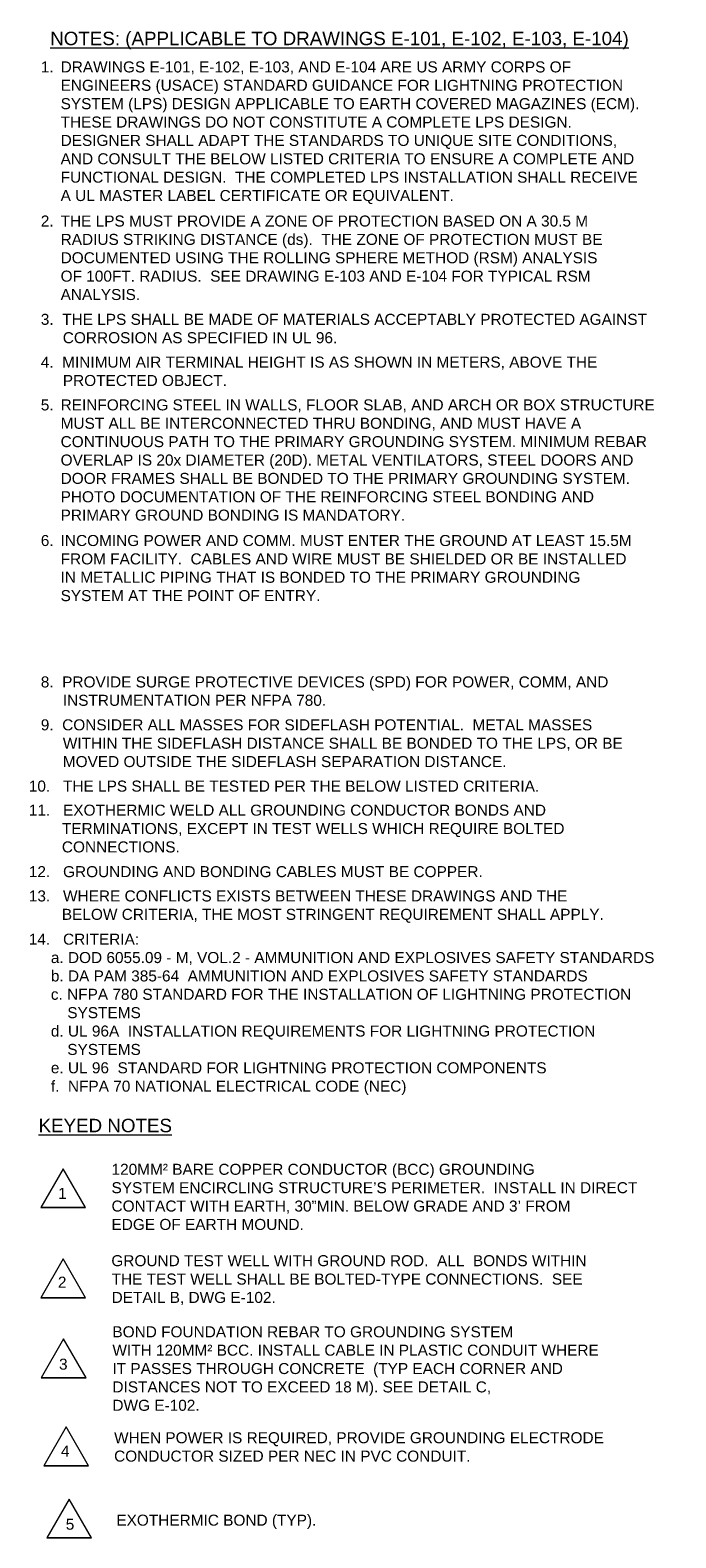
# Model space of a CAD drawing. Header units: inches. Extents: x -8534 to 5423, y -4988 to 1814.
# Tile 33 of 33: x 4846 to 5423, y 426 to 1773. Entities that reach past the tile are written whole.
import ezdxf
from ezdxf.enums import TextEntityAlignment as Align

# ---------------------------------------------------------------- set-up
doc = ezdxf.new("R2010")
doc.units = ezdxf.units.IN
doc.header["$LTSCALE"] = 200
doc.header["$MEASUREMENT"] = 0
doc.layers.add('E-DETL-TEXT', color=3, linetype='Continuous', lineweight=0)
doc.styles.add("_1 4 1'-0", font='arial.ttf', dxfattribs={"height": 6})
doc.styles.add('Notes', font='arial.ttf', dxfattribs={"height": 0.098425})
doc.styles.add('TEXT', font='romans.shx', dxfattribs={"width": 0.8})

# ---------------------------------------------------------------- blocks, each defined once
blk = doc.blocks.new('revsym_1')
at = {"color": 0}
blk.add_line((0.00496, 0), (-0.00496, 0), dxfattribs=at)
blk.add_3dface([(0, 0.00859), (-0.00496, 0), (0.00496, 0)], dxfattribs=at)
at = {"color": 0, "style": 'TEXT', "width": 0.8}
blk.add_attdef('REVNO', text='', height=0.00298, dxfattribs=at).set_placement((0, 0.00264), align=Align.MIDDLE_CENTER)

msp = doc.modelspace()

# ---------------------------------------------------------------- block references
at = {"layer": 'E-DETL-TEXT', "color": 7, "linetype": 'Continuous', "ltscale": 1.333333, "xscale": 4031.496062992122, "yscale": 4031.496062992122, "zscale": 4031.496062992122}
for p in [(4875.8, 721.4, -28.2), (4875.6, 640.8, -28.2), (4876.1, 569.4, -28.2), (4878.4, 490.8, -28.2), (4881.1, 426.4, -28.2)]:
    msp.add_blockref('revsym_1', p, dxfattribs=at)

# ---------------------------------------------------------------- texts
at = {"layer": 'E-DETL-TEXT', "color": 7, "linetype": 'Continuous', "style": "_1 4 1'-0"}
for s, p in [('%%UNOTES: (APPLICABLE TO DRAWINGS E-101, E-102, E-103, E-104)', (4864.1, 1771.3, -28.2)), ('%%uKEYED NOTES%%U', (4853.7, 800.6, -1060.1))]:
    msp.add_text(s, height=12, dxfattribs=at).set_placement(p, align=Align.TOP_LEFT)
at = {"layer": 'E-DETL-TEXT', "color": 7, "linetype": 'Continuous', "true_color": 0xffffff, "char_height": 9.8425, "attachment_point": 1, "style": 'Notes'}
for s, insert, width in [('\\pxi-1.8,l1.8,t1.8;{\\C256;\\c0;1.^IDRAWINGS E-101, E-102, E-103, AND E-104 ARE US ARMY CORPS OF ENGINEERS (USACE) STANDARD GUIDANCE FOR LIGHTNING PROTECTION SYSTEM (LPS) DESIGN APPLICABLE TO EARTH COVERED MAGAZINES (ECM).  THESE DRAWINGS DO NOT CONSTITUTE A COMPLETE LPS DESIGN.  DESIGNER SHALL ADAPT THE STANDARDS TO UNIQUE SITE CONDITIONS, AND CONSULT THE BELOW LISTED CRITERIA TO ENSURE A COMPLETE AND FUNCTIONAL DESIGN.  THE COMPLETED LPS INSTALLATION SHALL RECEIVE A UL MASTER LABEL CERTIFICATE OR EQUIVALENT.}', (4855.7, 1744.8, -28.2), 539.1), ('\\pxi-1.8,l1.8,t1.8;{\\C256;\\c0;2.^ITHE LPS MUST PROVIDE A ZONE OF PROTECTION BASED ON A 30.5 M RADIUS STRIKING DISTANCE (ds).  THE ZONE OF PROTECTION MUST BE DOCUMENTED USING THE ROLLING SPHERE METHOD (RSM) ANALYSIS OF 100FT. RADIUS.  SEE DRAWING E-103 AND E-104 FOR TYPICAL RSM ANALYSIS.}', (4855.7, 1607.2, -28.2), 518.442), ('\\pxi-1.8,l1.8,t1.8;{\\C256;\\c0;5.^IREINFORCING STEEL IN WALLS, FLOOR SLAB, AND ARCH OR BOX STRUCTURE MUST ALL BE INTERCONNECTED THRU BONDING, AND MUST HAVE A CONTINUOUS PATH TO THE PRIMARY GROUNDING SYSTEM. MINIMUM REBAR OVERLAP IS 20x DIAMETER (20D). METAL VENTILATORS, STEEL DOORS AND DOOR FRAMES SHALL BE BONDED TO THE PRIMARY GROUNDING SYSTEM.  PHOTO DOCUMENTATION OF THE REINFORCING STEEL BONDING AND PRIMARY GROUND BONDING IS MANDATORY.}', (4855.7, 1443, 487.7), 551.707), ('\\pxi-0.8,l0.8,t1.8;{\\C256;\\c0;  GROUND TEST WELL WITH GROUND ROD.  ALL  BONDS WITHIN THE TEST WELL SHALL BE BOLTED-TYPE CONNECTIONS.  SEE DETAIL B, DWG E-102.}', (4911.1, 678.8, -544.2), 461.084)]:
    msp.add_mtext(s, dxfattribs=dict(at, insert=insert, width=width))
at = {"layer": 'E-DETL-TEXT', "color": 7, "linetype": 'Continuous', "attachment_point": 1, "style": 'Notes'}
for s, insert, char_height, width in [('\\pxi-2,l2;{\\C256;\\c0;3.  THE LPS SHALL BE MADE OF MATERIALS ACCEPTABLY PROTECTED AGAINST CORROSION AS SPECIFIED IN UL 96.\\P}    ', (4855.7, 1519.4, -28.2), 9.8425, 570.36), ('\\pxi-2,l2,t15.06772;{\\C256;\\c0;4.  MINIMUM AIR TERMINAL HEIGHT IS AS SHOWN IN METERS, ABOVE THE PROTECTED OBJECT.}', (4855.7, 1481.2, -28.2), 9.8425, 551.422), ('{\\C256;\\c0;EXOTHERMIC BOND (TYP). }', (4923.2, 447.1, -544.2), 9.842, 447.084)]:
    msp.add_mtext(s, dxfattribs=dict(at, insert=insert, char_height=char_height, width=width))
at = {"layer": 'E-DETL-TEXT', "color": 7, "linetype": 'Continuous', "lineweight": 0, "true_color": 0xffffff, "insert": (4855.7, 1321.9, 487.7), "char_height": 9.8425, "width": 533.156, "attachment_point": 1, "style": 'Notes'}
msp.add_mtext('\\pxi-1.8,l1.8,t1.8;{\\C256;\\c0;6.^IINCOMING POWER AND COMM. MUST ENTER THE GROUND AT LEAST 15.5M FROM FACILITY.  CABLES AND WIRE MUST BE SHIELDED OR BE INSTALLED IN METALLIC PIPING THAT IS BONDED TO THE PRIMARY GROUNDING SYSTEM AT THE POINT OF ENTRY.}', dxfattribs=at)
at = {"layer": 'E-DETL-TEXT', "color": 7, "linetype": 'Continuous', "lineweight": 0, "attachment_point": 1, "style": 'Notes'}
for s, insert, char_height, width in [('\\pxi-2,l2;{\\C256;\\c0;8.  PROVIDE SURGE PROTECTIVE DEVICES (SPD) FOR POWER, COMM, AND INSTRUMENTATION PER NFPA 780.}', (4855.7, 1195.6, 1003.7), 9.8425, 552.67), ('\\pxi-2,l2;{\\C256;\\c0;9.  CONSIDER ALL MASSES FOR SIDEFLASH POTENTIAL.  METAL MASSES WITHIN THE SIDEFLASH DISTANCE SHALL BE BONDED TO THE LPS, OR BE MOVED OUTSIDE THE SIDEFLASH SEPARATION DISTANCE. \\P    }', (4855.7, 1157.3, 1003.7), 9.8425, 519.68), ('\\pxi-3,l3;{\\C256;\\c0;10.   THE LPS SHALL BE TESTED PER THE BELOW LISTED CRITERIA.\\P}    ', (4845, 1102.6, 1003.7), 9.842, 527.421), ('\\pxi-3,l3;{\\C256;\\c0;11.   EXOTHERMIC WELD ALL GROUNDING CONDUCTOR BONDS AND TERMINATIONS, EXCEPT IN TEST WELLS WHICH REQUIRE BOLTED CONNECTIONS.}', (4845, 1081.1, 1003.7), 9.8425, 559.681), ('\\pxi-3,l3;{\\C256;\\c0;13.   WHERE CONFLICTS EXISTS BETWEEN THESE DRAWINGS AND THE BELOW CRITERIA, THE MOST STRINGENT REQUIREMENT SHALL APPLY.}', (4845, 1004.5, 487.7), 9.8425, 527.377), ('{\\C256;\\c0;14.   CRITERIA:\\P\\pxt2;^Ia. DOD 6055.09 - M, VOL.2 - AMMUNITION AND EXPLOSIVES SAFETY STANDARDS\\P^Ib. DA PAM 385-64  AMMUNITION AND EXPLOSIVES SAFETY STANDARDS\\P^Ic. NFPA 780 STANDARD FOR THE INSTALLATION OF LIGHTNING PROTECTION\\P         SYSTEMS\\P^Id. UL 96A  INSTALLATION REQUIREMENTS FOR LIGHTNING PROTECTION \\P         SYSTEMS\\P^Ie. UL 96  STANDARD FOR LIGHTNING PROTECTION COMPONENTS\\P^If.  NFPA 70 NATIONAL ELECTRICAL CODE (NEC)}', (4845, 965.9, 487.7), 9.842, 1157.739)]:
    msp.add_mtext(s, dxfattribs=dict(at, insert=insert, char_height=char_height, width=width))
at = {"layer": 'E-DETL-TEXT', "color": 7, "linetype": 'Continuous', "char_height": 9.842, "attachment_point": 1, "style": 'Notes'}
for s, insert in [('{\\C256;\\c0;12.   GROUNDING AND BONDING CABLES MUST BE COPPER.} \\P     ', (4845, 1026.2, 487.7)), ('{\\C256;\\c0;WHEN POWER IS REQUIRED, PROVIDE GROUNDING ELECTRODE \\PCONDUCTOR SIZED PER NEC IN PVC CONDUIT. }', (4921.2, 520.7, -544.2))]:
    msp.add_mtext(s, dxfattribs=dict(at, insert=insert))
at = {"layer": 'E-DETL-TEXT', "color": 7, "linetype": 'Continuous', "true_color": 0xffffff, "attachment_point": 1, "style": 'Notes'}
for s, insert, char_height in [('{\\C256;\\c0;120MM² BARE COPPER CONDUCTOR (BCC) GROUNDING  \\PSYSTEM ENCIRCLING STRUCTURE’S PERIMETER.  INSTALL IN DIRECT \\PCONTACT WITH EARTH, 30”MIN. BELOW GRADE AND 3’ FROM \\PEDGE OF EARTH MOUND.^I}', (4918.9, 760.4, -544.2), 9.843), ('{\\C256;\\c0;BOND FOUNDATION REBAR TO GROUNDING SYSTEM\\PWITH 120MM² BCC. INSTALL CABLE IN PLASTIC CONDUIT WHERE \\PIT PASSES THROUGH CONCRETE  (TYP EACH CORNER AND \\PDISTANCES NOT TO EXCEED 18 M). SEE DETAIL C,\\PDWG E-102.}', (4919.7, 615.3, -544.2), 9.842)]:
    msp.add_mtext(s, dxfattribs=dict(at, insert=insert, char_height=char_height))
at = {"layer": 'E-DETL-TEXT', "color": 7, "linetype": 'Continuous', "lineweight": 0, "char_height": 9.84, "attachment_point": 1, "style": 'Notes'}
for s, insert in [('1', (4871.1, 738.9, -28.2)), ('2', (4871, 659.6, -28.2)), ('3', (4872, 586.4, -28.2)), ('4', (4873.7, 508.8, -28.2)), ('5', (4878, 443.5, -28.2))]:
    msp.add_mtext(s, dxfattribs=dict(at, insert=insert))

doc.saveas('drawing.dxf')
